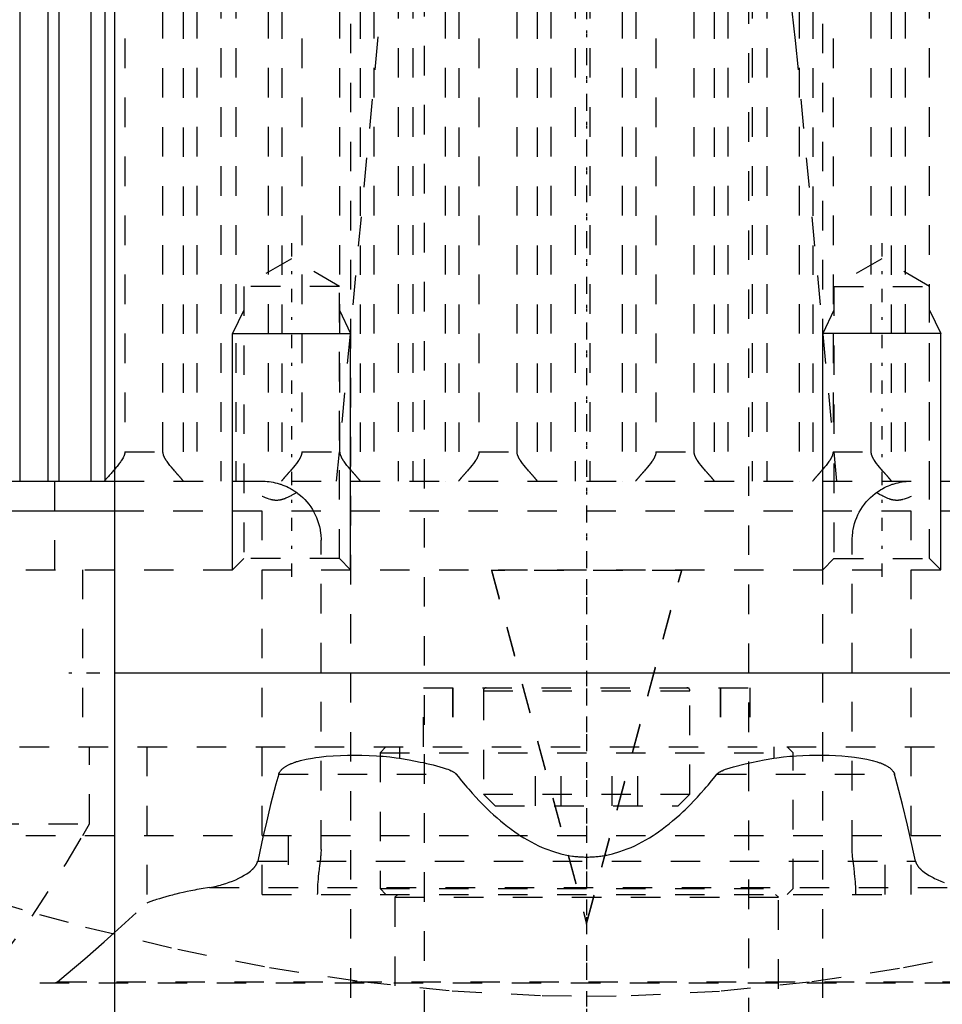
# Model space of a CAD drawing. Extents: x -70 to 70, y -1 to 583.
# Tile 6 of 15: x -19 to 12, y 185 to 218. Entities that reach past the tile are written whole.
import ezdxf

# ---------------------------------------------------------------- set-up
doc = ezdxf.new("R2010")
doc.units = 0
doc.linetypes.add('CENTER', pattern=[1.5, 0.45, -0.5, 0.05, -0.5])
doc.linetypes.add('DASHED', pattern=[2, 1, -1])
for name, color, linetype in [('AM_0', 7, 'CONTINUOUS'), ('AM_10', 7, 'CONTINUOUS'), ('AM_3', 7, 'DASHED'), ('AM_7', 7, 'CENTER')]:
    doc.layers.add(name, color=color, linetype=linetype)

msp = doc.modelspace()

# ---------------------------------------------------------------- linework, layer by layer
at = {"layer": 'AM_0', "color": 7, "linetype": 'CONTINUOUS'}
for p, q in [((-16, 394.2), (-16, 134)), ((-18.26, 249.174), (-18.26, 202.5)), ((-17.891, 249.174), (-17.891, 202.5)), ((-19.206, 248.503), (-19.206, 202.5)), ((-16.797, 248.503), (-16.797, 202.5)), ((-16.333, 248.49), (-16.333, 202.51)), ((-57.145, 202.5), (-16, 202.5)), ((-43, 201.5), (-16.007, 201.5)), ((16, 196), (-16, 196))]:
    msp.add_line(p, q, dxfattribs=at)
for points in [[(-16, 202.898, 0), (-16.014, 202.882, 0), (-16.04, 202.852, 0), (-16.065, 202.822, 0), (-16.078, 202.808, 0), (-16.09, 202.794, 0), (-16.114, 202.766, 0), (-16.138, 202.739, 0), (-16.161, 202.713, 0), (-16.183, 202.688, 0), (-16.204, 202.664, 0), (-16.214, 202.653, 0), (-16.224, 202.641, 0), (-16.243, 202.619, 0), (-16.261, 202.599, 0), (-16.277, 202.58, 0), (-16.292, 202.562, 0), (-16.305, 202.547, 0), (-16.31, 202.54, 0), (-16.315, 202.533, 0), (-16.324, 202.522, 0), (-16.331, 202.513, 0), (-16.333, 202.51, 0)], [(-16.333, 202.51, 0), (-16.335, 202.507, 0), (-16.339, 202.502, 0), (-16.343, 202.5, 0), (-16.345, 202.5, 0)]]:
    msp.add_polyline3d(points, dxfattribs=at)
at = {"layer": 'AM_10', "color": 7, "linetype": 'CONTINUOUS'}
for p, q in [((-11.621, 208.3), (-12, 207.5)), ((-8.379, 208.3), (-8, 207.5)), ((8.379, 208.3), (8, 207.5)), ((11.621, 208.3), (12, 207.5)), ((-12, 199.5), (-12, 207.5)), ((-12, 207.5), (-8, 207.5)), ((-8, 199.5), (-8, 207.5)), ((12, 207.5), (8, 207.5)), ((8, 199.5), (8, 207.5)), ((12, 199.5), (12, 207.5))]:
    msp.add_line(p, q, dxfattribs=at)
at = {"layer": 'AM_3', "color": 6, "linetype": 'DASHED'}
for p, q in [((-5.5, 559.25), (-5.5, 90)), ((5.5, 90), (5.5, 559.25)), ((-8, 546), (-8, 133)), ((8, 133), (8, 546)), ((-12.392, 249.174), (-12.392, 202.5)), ((-11.891, 249.174), (-11.891, 202.5)), ((-6.392, 249.174), (-6.392, 202.5)), ((-5.891, 249.174), (-5.891, 202.5)), ((-0.392, 249.174), (-0.392, 202.5)), ((0.109, 249.174), (0.109, 202.5)), ((5.608, 249.174), (5.608, 202.5)), ((6.109, 249.174), (6.109, 202.5)), ((11.608, 249.174), (11.608, 202.5)), ((-13.674, 248.49), (-13.674, 202.51)), ((-13.21, 248.503), (-13.21, 202.5)), ((-10.797, 248.503), (-10.797, 202.5)), ((-10.333, 248.49), (-10.333, 202.51)), ((-7.674, 248.49), (-7.674, 202.51)), ((-7.21, 248.503), (-7.21, 202.5)), ((-4.797, 248.503), (-4.797, 202.5)), ((-4.333, 248.49), (-4.333, 202.51)), ((-1.674, 248.49), (-1.674, 202.51)), ((-1.21, 248.503), (-1.21, 202.5)), ((1.203, 248.503), (1.203, 202.5)), ((1.667, 248.49), (1.667, 202.51)), ((4.326, 248.49), (4.326, 202.51)), ((4.79, 248.503), (4.79, 202.5)), ((7.203, 248.503), (7.203, 202.5)), ((7.667, 248.49), (7.667, 202.51)), ((10.326, 248.49), (10.326, 202.51)), ((10.79, 248.503), (10.79, 202.5)), ((-15.649, 247.5), (-15.649, 203.5)), ((-14.358, 203.5), (-14.358, 247.5)), ((-9.649, 247.5), (-9.649, 203.5)), ((-8.358, 203.5), (-8.358, 247.5)), ((-3.649, 247.5), (-3.649, 203.5)), ((-2.358, 203.5), (-2.358, 247.5)), ((2.351, 247.5), (2.351, 203.5)), ((3.642, 203.5), (3.642, 247.5)), ((8.351, 247.5), (8.351, 203.5)), ((9.642, 203.5), (9.642, 247.5)), ((-10, 210.036), (-11.621, 209.1)), ((-8.379, 209.1), (-10, 210.036)), ((10, 210.036), (8.379, 209.1)), ((11.621, 209.1), (10, 210.036)), ((-11.621, 209.1), (-11.621, 199.879)), ((-8.379, 209.1), (-11.621, 209.1)), ((-8.379, 199.879), (-8.379, 209.1)), ((8.379, 209.1), (8.379, 199.879)), ((8.379, 209.1), (11.621, 209.1)), ((11.621, 199.879), (11.621, 209.1)), ((-15.649, 203.5), (-14.358, 203.5)), ((-9.649, 203.5), (-8.358, 203.5)), ((-3.649, 203.5), (-2.358, 203.5)), ((2.351, 203.5), (3.642, 203.5)), ((8.351, 203.5), (9.642, 203.5)), ((-18.02, 199.5), (-18.02, 202.5)), ((-16, 202.5), (16, 202.5)), ((-11, 188.5), (-11, 201.987)), ((11, 188.5), (11, 201.987)), ((-16.007, 201.5), (16.007, 201.5)), ((-9, 190.02), (-9, 200.5)), ((9, 190.02), (9, 200.5)), ((-11.621, 199.879), (-12, 199.5)), ((-8.379, 199.879), (-11.621, 199.879)), ((-8, 199.5), (-8.379, 199.879)), ((8.379, 199.879), (8, 199.5)), ((8.379, 199.879), (11.621, 199.879)), ((12, 199.5), (11.621, 199.879)), ((-43, 199.5), (43, 199.5)), ((-17.084, 199.5), (-17.084, 193.5)), ((-3.225, 199.5), (-3.225, 199.474)), ((-3.225, 199.5), (0, 187.516)), ((3.225, 199.474), (-3.225, 199.474)), ((-3.225, 199.474), (0, 187.49)), ((0, 187.516), (3.225, 199.5)), ((0, 187.49), (3.225, 199.474)), ((3.225, 199.5), (3.225, 199.474)), ((-5.53, 193.5), (-5.53, 195.5)), ((-5.53, 195.5), (5.53, 195.5)), ((-4.54, 195.5), (-4.54, 193.5)), ((-4.53, 195.5), (-4.53, 193.5)), ((-3.5, 195.4), (-3.5, 191.9)), ((-3.5, 195.4), (3.5, 195.4)), ((3.5, 191.9), (3.5, 195.4)), ((4.53, 195.5), (4.53, 193.5)), ((4.54, 195.5), (4.54, 193.5)), ((5.53, 195.5), (5.53, 193.5)), ((-39.215, 193.5), (39.215, 193.5)), ((-16.842, 190.893), (-16.842, 193.5)), ((-14.906, 193.5), (-14.906, 188.204)), ((-6.8, 193.5), (-7, 193.3)), ((-7, 193.3), (-7, 188.7)), ((-7, 193.3), (7, 193.3)), ((-6.344, 193.5), (-6.344, 193.112)), ((-1.732, 191.5), (-1.732, 193.5)), ((-0.866, 191.5), (-0.866, 193.5)), ((0.866, 191.5), (0.866, 193.5)), ((1.732, 191.5), (1.732, 193.5)), ((6.344, 193.5), (6.344, 193.112)), ((7, 193.3), (6.8, 193.5)), ((7, 188.7), (7, 193.3)), ((-10.436, 192.57), (-4.416, 192.57)), ((4.416, 192.57), (10.436, 192.57)), ((-3.5, 191.9), (-3.1, 191.5)), ((-3.5, 191.9), (3.5, 191.9)), ((3.1, 191.5), (3.5, 191.9)), ((-3.1, 191.5), (3.1, 191.5)), ((-40.238, 190.893), (-16.842, 190.893)), ((-17.071, 190.494), (-16.842, 190.893)), ((-41, 190.5), (41, 190.5)), ((-10.115, 190.5), (-10.115, 188.5)), ((10.115, 188.5), (10.115, 190.5)), ((-10.958, 190.499), (-11.147, 189.63)), ((11.147, 189.63), (10.958, 190.499)), ((-11.147, 189.63), (11.147, 189.63)), ((-12.777, 188.733), (12.777, 188.733)), ((-11, 188.5), (11, 188.5)), ((-7, 188.7), (-6.8, 188.5)), ((-7, 188.7), (7, 188.7)), ((-6.4, 188.5), (-6.5, 188.4)), ((6.5, 188.4), (6.4, 188.5)), ((6.8, 188.5), (7, 188.7)), ((-16.007, 187.194), (-14.906, 188.204)), ((-6.5, 188.4), (-6.5, 181.3)), ((-6.5, 188.4), (6.5, 188.4)), ((6.5, 181.3), (6.5, 188.4)), ((0, 187.516), (0, 187.49)), ((-20.535, 185.5), (20.535, 185.5)), ((-18.022, 185.5), (-17.937, 185.536)), ((-17.937, 185.536), (17.937, 185.536))]:
    msp.add_line(p, q, dxfattribs=at)
for points in [[(-5.442, 231.459, 0), (-7.084, 217.437, 0), (-8.483, 202.5, 0)], [(8.483, 202.5, 0), (7.084, 217.437, 0), (5.442, 231.459, 0)], [(-15.649, 203.5, 0), (-15.649, 203.496, 0), (-15.649, 203.489, 0), (-15.65, 203.482, 0), (-15.65, 203.478, 0), (-15.65, 203.475, 0), (-15.651, 203.468, 0), (-15.652, 203.461, 0), (-15.652, 203.454, 0), (-15.653, 203.447, 0), (-15.655, 203.441, 0), (-15.655, 203.437, 0), (-15.656, 203.434, 0), (-15.657, 203.427, 0), (-15.659, 203.421, 0), (-15.66, 203.414, 0), (-15.662, 203.408, 0), (-15.664, 203.402, 0), (-15.665, 203.399, 0), (-15.665, 203.395, 0), (-15.667, 203.389, 0), (-15.669, 203.383, 0), (-15.67, 203.38, 0), (-15.672, 203.377, 0), (-15.674, 203.371, 0), (-15.676, 203.365, 0), (-15.677, 203.362, 0), (-15.678, 203.359, 0), (-15.681, 203.353, 0), (-15.683, 203.347, 0), (-15.692, 203.326, 0), (-15.71, 203.291, 0), (-15.728, 203.258, 0), (-15.749, 203.224, 0), (-15.77, 203.192, 0), (-15.781, 203.176, 0), (-15.793, 203.159, 0), (-15.816, 203.127, 0), (-15.839, 203.096, 0), (-15.864, 203.064, 0), (-15.888, 203.033, 0), (-15.913, 203.002, 0), (-15.926, 202.987, 0), (-15.938, 202.972, 0), (-15.963, 202.942, 0), (-15.988, 202.912, 0), (-16, 202.898, 0)], [(-13.674, 202.51, 0), (-13.675, 202.511, 0), (-13.676, 202.513, 0), (-13.678, 202.516, 0), (-13.679, 202.517, 0), (-13.68, 202.519, 0), (-13.682, 202.522, 0), (-13.685, 202.525, 0), (-13.688, 202.529, 0), (-13.691, 202.533, 0), (-13.694, 202.537, 0), (-13.696, 202.539, 0), (-13.698, 202.541, 0), (-13.701, 202.545, 0), (-13.705, 202.55, 0), (-13.709, 202.555, 0), (-13.713, 202.56, 0), (-13.718, 202.565, 0), (-13.72, 202.568, 0), (-13.723, 202.571, 0), (-13.727, 202.577, 0), (-13.732, 202.583, 0), (-13.735, 202.586, 0), (-13.738, 202.589, 0), (-13.743, 202.595, 0), (-13.749, 202.601, 0), (-13.751, 202.604, 0), (-13.754, 202.608, 0), (-13.76, 202.614, 0), (-13.766, 202.621, 0), (-13.772, 202.628, 0), (-13.778, 202.635, 0), (-13.784, 202.643, 0), (-13.788, 202.646, 0), (-13.791, 202.65, 0), (-13.797, 202.657, 0), (-13.804, 202.665, 0), (-13.811, 202.672, 0), (-13.817, 202.68, 0), (-13.824, 202.688, 0), (-13.828, 202.692, 0), (-13.831, 202.696, 0), (-13.838, 202.704, 0), (-13.845, 202.712, 0), (-13.853, 202.72, 0), (-13.86, 202.729, 0), (-13.867, 202.737, 0), (-13.871, 202.741, 0), (-13.875, 202.746, 0), (-13.883, 202.754, 0), (-13.89, 202.763, 0), (-13.898, 202.772, 0), (-13.906, 202.781, 0), (-13.914, 202.79, 0), (-13.918, 202.795, 0), (-13.922, 202.799, 0), (-13.93, 202.809, 0), (-13.938, 202.818, 0), (-13.967, 202.851, 0), (-13.992, 202.881, 0), (-14.017, 202.91, 0), (-14.069, 202.972, 0), (-14.121, 203.035, 0), (-14.171, 203.1, 0), (-14.219, 203.166, 0), (-14.246, 203.205, 0), (-14.253, 203.216, 0), (-14.26, 203.228, 0), (-14.264, 203.233, 0), (-14.267, 203.239, 0), (-14.274, 203.25, 0), (-14.281, 203.262, 0), (-14.284, 203.268, 0), (-14.288, 203.274, 0), (-14.294, 203.285, 0), (-14.3, 203.297, 0), (-14.303, 203.303, 0), (-14.306, 203.309, 0), (-14.312, 203.321, 0), (-14.318, 203.333, 0), (-14.323, 203.345, 0), (-14.328, 203.357, 0), (-14.333, 203.37, 0), (-14.335, 203.376, 0), (-14.337, 203.383, 0), (-14.342, 203.395, 0), (-14.345, 203.408, 0), (-14.349, 203.422, 0), (-14.351, 203.435, 0), (-14.354, 203.449, 0), (-14.355, 203.456, 0), (-14.356, 203.463, 0), (-14.357, 203.478, 0), (-14.358, 203.492, 0), (-14.358, 203.5, 0)], [(-9.649, 203.5, 0), (-9.649, 203.492, 0), (-9.65, 203.478, 0), (-9.651, 203.463, 0), (-9.652, 203.456, 0), (-9.653, 203.449, 0), (-9.656, 203.435, 0), (-9.658, 203.422, 0), (-9.662, 203.408, 0), (-9.665, 203.395, 0), (-9.67, 203.383, 0), (-9.672, 203.376, 0), (-9.674, 203.37, 0), (-9.679, 203.357, 0), (-9.684, 203.345, 0), (-9.689, 203.333, 0), (-9.695, 203.321, 0), (-9.701, 203.309, 0), (-9.704, 203.303, 0), (-9.707, 203.297, 0), (-9.713, 203.285, 0), (-9.719, 203.274, 0), (-9.723, 203.268, 0), (-9.726, 203.262, 0), (-9.733, 203.25, 0), (-9.74, 203.239, 0), (-9.743, 203.233, 0), (-9.747, 203.228, 0), (-9.754, 203.216, 0), (-9.761, 203.205, 0), (-9.788, 203.166, 0), (-9.836, 203.1, 0), (-9.886, 203.035, 0), (-9.938, 202.972, 0), (-9.99, 202.91, 0), (-10.015, 202.881, 0), (-10.04, 202.851, 0), (-10.069, 202.818, 0), (-10.077, 202.809, 0), (-10.085, 202.799, 0), (-10.089, 202.795, 0), (-10.093, 202.79, 0), (-10.101, 202.781, 0), (-10.109, 202.772, 0), (-10.117, 202.763, 0), (-10.124, 202.754, 0), (-10.132, 202.746, 0), (-10.136, 202.741, 0), (-10.14, 202.737, 0), (-10.147, 202.729, 0), (-10.154, 202.72, 0), (-10.162, 202.712, 0), (-10.169, 202.704, 0), (-10.176, 202.696, 0), (-10.179, 202.692, 0), (-10.183, 202.688, 0), (-10.19, 202.68, 0), (-10.196, 202.672, 0), (-10.203, 202.665, 0), (-10.21, 202.657, 0), (-10.216, 202.65, 0), (-10.219, 202.646, 0), (-10.223, 202.643, 0), (-10.229, 202.635, 0), (-10.235, 202.628, 0), (-10.241, 202.621, 0), (-10.247, 202.614, 0), (-10.253, 202.608, 0), (-10.256, 202.604, 0), (-10.258, 202.601, 0), (-10.264, 202.595, 0), (-10.269, 202.589, 0), (-10.272, 202.586, 0), (-10.275, 202.583, 0), (-10.28, 202.577, 0), (-10.284, 202.571, 0), (-10.287, 202.568, 0), (-10.289, 202.565, 0), (-10.294, 202.56, 0), (-10.298, 202.555, 0), (-10.302, 202.55, 0), (-10.306, 202.545, 0), (-10.309, 202.541, 0), (-10.311, 202.539, 0), (-10.313, 202.537, 0), (-10.316, 202.533, 0), (-10.319, 202.529, 0), (-10.322, 202.525, 0), (-10.325, 202.522, 0), (-10.327, 202.519, 0), (-10.328, 202.517, 0), (-10.329, 202.516, 0), (-10.331, 202.513, 0), (-10.332, 202.511, 0), (-10.333, 202.51, 0)], [(-7.674, 202.51, 0), (-7.675, 202.511, 0), (-7.676, 202.513, 0), (-7.678, 202.516, 0), (-7.679, 202.517, 0), (-7.68, 202.519, 0), (-7.682, 202.522, 0), (-7.685, 202.525, 0), (-7.688, 202.529, 0), (-7.691, 202.533, 0), (-7.694, 202.537, 0), (-7.696, 202.539, 0), (-7.698, 202.541, 0), (-7.701, 202.545, 0), (-7.705, 202.55, 0), (-7.709, 202.555, 0), (-7.713, 202.56, 0), (-7.718, 202.565, 0), (-7.72, 202.568, 0), (-7.723, 202.571, 0), (-7.727, 202.577, 0), (-7.732, 202.583, 0), (-7.735, 202.586, 0), (-7.738, 202.589, 0), (-7.743, 202.595, 0), (-7.749, 202.601, 0), (-7.751, 202.604, 0), (-7.754, 202.608, 0), (-7.76, 202.614, 0), (-7.766, 202.621, 0), (-7.772, 202.628, 0), (-7.778, 202.635, 0), (-7.784, 202.643, 0), (-7.788, 202.646, 0), (-7.791, 202.65, 0), (-7.797, 202.657, 0), (-7.804, 202.665, 0), (-7.811, 202.672, 0), (-7.817, 202.68, 0), (-7.824, 202.688, 0), (-7.828, 202.692, 0), (-7.831, 202.696, 0), (-7.838, 202.704, 0), (-7.845, 202.712, 0), (-7.853, 202.72, 0), (-7.86, 202.729, 0), (-7.867, 202.737, 0), (-7.871, 202.741, 0), (-7.875, 202.746, 0), (-7.883, 202.754, 0), (-7.89, 202.763, 0), (-7.898, 202.772, 0), (-7.906, 202.781, 0), (-7.914, 202.79, 0), (-7.918, 202.795, 0), (-7.922, 202.799, 0), (-7.93, 202.809, 0), (-7.938, 202.818, 0), (-7.967, 202.851, 0), (-7.992, 202.881, 0), (-8.017, 202.91, 0), (-8.069, 202.972, 0), (-8.121, 203.035, 0), (-8.171, 203.1, 0), (-8.219, 203.166, 0), (-8.246, 203.205, 0), (-8.253, 203.216, 0), (-8.26, 203.228, 0), (-8.264, 203.233, 0), (-8.267, 203.239, 0), (-8.274, 203.25, 0), (-8.281, 203.262, 0), (-8.284, 203.268, 0), (-8.288, 203.274, 0), (-8.294, 203.285, 0), (-8.3, 203.297, 0), (-8.303, 203.303, 0), (-8.306, 203.309, 0), (-8.312, 203.321, 0), (-8.318, 203.333, 0), (-8.323, 203.345, 0), (-8.328, 203.357, 0), (-8.333, 203.37, 0), (-8.335, 203.376, 0), (-8.337, 203.383, 0), (-8.342, 203.395, 0), (-8.345, 203.408, 0), (-8.349, 203.422, 0), (-8.351, 203.435, 0), (-8.354, 203.449, 0), (-8.355, 203.456, 0), (-8.356, 203.463, 0), (-8.357, 203.478, 0), (-8.358, 203.492, 0), (-8.358, 203.5, 0)], [(-3.649, 203.5, 0), (-3.649, 203.492, 0), (-3.65, 203.478, 0), (-3.651, 203.463, 0), (-3.652, 203.456, 0), (-3.653, 203.449, 0), (-3.656, 203.435, 0), (-3.658, 203.422, 0), (-3.662, 203.408, 0), (-3.665, 203.395, 0), (-3.67, 203.383, 0), (-3.672, 203.376, 0), (-3.674, 203.37, 0), (-3.679, 203.357, 0), (-3.684, 203.345, 0), (-3.689, 203.333, 0), (-3.695, 203.321, 0), (-3.701, 203.309, 0), (-3.704, 203.303, 0), (-3.707, 203.297, 0), (-3.713, 203.285, 0), (-3.719, 203.274, 0), (-3.723, 203.268, 0), (-3.726, 203.262, 0), (-3.733, 203.25, 0), (-3.74, 203.239, 0), (-3.743, 203.233, 0), (-3.747, 203.228, 0), (-3.754, 203.216, 0), (-3.761, 203.205, 0), (-3.788, 203.166, 0), (-3.836, 203.1, 0), (-3.886, 203.035, 0), (-3.938, 202.972, 0), (-3.99, 202.91, 0), (-4.015, 202.881, 0), (-4.04, 202.851, 0), (-4.069, 202.818, 0), (-4.077, 202.809, 0), (-4.085, 202.799, 0), (-4.089, 202.795, 0), (-4.093, 202.79, 0), (-4.101, 202.781, 0), (-4.109, 202.772, 0), (-4.117, 202.763, 0), (-4.124, 202.754, 0), (-4.132, 202.746, 0), (-4.136, 202.741, 0), (-4.14, 202.737, 0), (-4.147, 202.729, 0), (-4.154, 202.72, 0), (-4.162, 202.712, 0), (-4.169, 202.704, 0), (-4.176, 202.696, 0), (-4.179, 202.692, 0), (-4.183, 202.688, 0), (-4.19, 202.68, 0), (-4.196, 202.672, 0), (-4.203, 202.665, 0), (-4.21, 202.657, 0), (-4.216, 202.65, 0), (-4.219, 202.646, 0), (-4.223, 202.643, 0), (-4.229, 202.635, 0), (-4.235, 202.628, 0), (-4.241, 202.621, 0), (-4.247, 202.614, 0), (-4.253, 202.608, 0), (-4.256, 202.604, 0), (-4.258, 202.601, 0), (-4.264, 202.595, 0), (-4.269, 202.589, 0), (-4.272, 202.586, 0), (-4.275, 202.583, 0), (-4.28, 202.577, 0), (-4.284, 202.571, 0), (-4.287, 202.568, 0), (-4.289, 202.565, 0), (-4.294, 202.56, 0), (-4.298, 202.555, 0), (-4.302, 202.55, 0), (-4.306, 202.545, 0), (-4.309, 202.541, 0), (-4.311, 202.539, 0), (-4.313, 202.537, 0), (-4.316, 202.533, 0), (-4.319, 202.529, 0), (-4.322, 202.525, 0), (-4.325, 202.522, 0), (-4.327, 202.519, 0), (-4.328, 202.517, 0), (-4.329, 202.516, 0), (-4.331, 202.513, 0), (-4.332, 202.511, 0), (-4.333, 202.51, 0)], [(-1.674, 202.51, 0), (-1.675, 202.511, 0), (-1.676, 202.513, 0), (-1.678, 202.516, 0), (-1.679, 202.517, 0), (-1.68, 202.519, 0), (-1.682, 202.522, 0), (-1.685, 202.525, 0), (-1.688, 202.529, 0), (-1.691, 202.533, 0), (-1.694, 202.537, 0), (-1.696, 202.539, 0), (-1.698, 202.541, 0), (-1.701, 202.545, 0), (-1.705, 202.55, 0), (-1.709, 202.555, 0), (-1.713, 202.56, 0), (-1.718, 202.565, 0), (-1.72, 202.568, 0), (-1.723, 202.571, 0), (-1.727, 202.577, 0), (-1.732, 202.583, 0), (-1.735, 202.586, 0), (-1.738, 202.589, 0), (-1.743, 202.595, 0), (-1.749, 202.601, 0), (-1.751, 202.604, 0), (-1.754, 202.608, 0), (-1.76, 202.614, 0), (-1.766, 202.621, 0), (-1.772, 202.628, 0), (-1.778, 202.635, 0), (-1.784, 202.643, 0), (-1.788, 202.646, 0), (-1.791, 202.65, 0), (-1.797, 202.657, 0), (-1.804, 202.665, 0), (-1.811, 202.672, 0), (-1.817, 202.68, 0), (-1.824, 202.688, 0), (-1.828, 202.692, 0), (-1.831, 202.696, 0), (-1.838, 202.704, 0), (-1.845, 202.712, 0), (-1.853, 202.72, 0), (-1.86, 202.729, 0), (-1.867, 202.737, 0), (-1.871, 202.741, 0), (-1.875, 202.746, 0), (-1.883, 202.754, 0), (-1.89, 202.763, 0), (-1.898, 202.772, 0), (-1.906, 202.781, 0), (-1.914, 202.79, 0), (-1.918, 202.795, 0), (-1.922, 202.799, 0), (-1.93, 202.809, 0), (-1.938, 202.818, 0), (-1.967, 202.851, 0), (-1.992, 202.881, 0), (-2.017, 202.91, 0), (-2.069, 202.972, 0), (-2.121, 203.035, 0), (-2.171, 203.1, 0), (-2.219, 203.166, 0), (-2.246, 203.205, 0), (-2.253, 203.216, 0), (-2.26, 203.228, 0), (-2.264, 203.233, 0), (-2.267, 203.239, 0), (-2.274, 203.25, 0), (-2.281, 203.262, 0), (-2.284, 203.268, 0), (-2.288, 203.274, 0), (-2.294, 203.285, 0), (-2.3, 203.297, 0), (-2.303, 203.303, 0), (-2.306, 203.309, 0), (-2.312, 203.321, 0), (-2.318, 203.333, 0), (-2.323, 203.345, 0), (-2.328, 203.357, 0), (-2.333, 203.37, 0), (-2.335, 203.376, 0), (-2.337, 203.383, 0), (-2.342, 203.395, 0), (-2.345, 203.408, 0), (-2.349, 203.422, 0), (-2.351, 203.435, 0), (-2.354, 203.449, 0), (-2.355, 203.456, 0), (-2.356, 203.463, 0), (-2.357, 203.478, 0), (-2.358, 203.492, 0), (-2.358, 203.5, 0)], [(2.351, 203.5, 0), (2.351, 203.492, 0), (2.35, 203.478, 0), (2.349, 203.463, 0), (2.348, 203.456, 0), (2.347, 203.449, 0), (2.344, 203.435, 0), (2.342, 203.422, 0), (2.338, 203.408, 0), (2.335, 203.395, 0), (2.33, 203.383, 0), (2.328, 203.376, 0), (2.326, 203.37, 0), (2.321, 203.357, 0), (2.316, 203.345, 0), (2.311, 203.333, 0), (2.305, 203.321, 0), (2.299, 203.309, 0), (2.296, 203.303, 0), (2.293, 203.297, 0), (2.287, 203.285, 0), (2.281, 203.274, 0), (2.277, 203.268, 0), (2.274, 203.262, 0), (2.267, 203.25, 0), (2.26, 203.239, 0), (2.257, 203.233, 0), (2.253, 203.228, 0), (2.246, 203.216, 0), (2.239, 203.205, 0), (2.212, 203.166, 0), (2.164, 203.1, 0), (2.114, 203.035, 0), (2.062, 202.972, 0), (2.01, 202.91, 0), (1.985, 202.881, 0), (1.96, 202.851, 0), (1.931, 202.818, 0), (1.923, 202.809, 0), (1.915, 202.799, 0), (1.911, 202.795, 0), (1.907, 202.79, 0), (1.899, 202.781, 0), (1.891, 202.772, 0), (1.883, 202.763, 0), (1.876, 202.754, 0), (1.868, 202.746, 0), (1.864, 202.741, 0), (1.86, 202.737, 0), (1.853, 202.729, 0), (1.846, 202.72, 0), (1.838, 202.712, 0), (1.831, 202.704, 0), (1.824, 202.696, 0), (1.821, 202.692, 0), (1.817, 202.688, 0), (1.81, 202.68, 0), (1.804, 202.672, 0), (1.797, 202.665, 0), (1.79, 202.657, 0), (1.784, 202.65, 0), (1.781, 202.646, 0), (1.777, 202.643, 0), (1.771, 202.635, 0), (1.765, 202.628, 0), (1.759, 202.621, 0), (1.753, 202.614, 0), (1.747, 202.608, 0), (1.744, 202.604, 0), (1.742, 202.601, 0), (1.736, 202.595, 0), (1.731, 202.589, 0), (1.728, 202.586, 0), (1.725, 202.583, 0), (1.72, 202.577, 0), (1.716, 202.571, 0), (1.713, 202.568, 0), (1.711, 202.565, 0), (1.706, 202.56, 0), (1.702, 202.555, 0), (1.698, 202.55, 0), (1.694, 202.545, 0), (1.691, 202.541, 0), (1.689, 202.539, 0), (1.687, 202.537, 0), (1.684, 202.533, 0), (1.681, 202.529, 0), (1.678, 202.525, 0), (1.675, 202.522, 0), (1.673, 202.519, 0), (1.672, 202.517, 0), (1.671, 202.516, 0), (1.669, 202.513, 0), (1.668, 202.511, 0), (1.667, 202.51, 0)], [(4.326, 202.51, 0), (4.325, 202.511, 0), (4.324, 202.513, 0), (4.322, 202.516, 0), (4.321, 202.517, 0), (4.32, 202.519, 0), (4.318, 202.522, 0), (4.315, 202.525, 0), (4.312, 202.529, 0), (4.309, 202.533, 0), (4.306, 202.537, 0), (4.304, 202.539, 0), (4.302, 202.541, 0), (4.299, 202.545, 0), (4.295, 202.55, 0), (4.291, 202.555, 0), (4.287, 202.56, 0), (4.282, 202.565, 0), (4.28, 202.568, 0), (4.277, 202.571, 0), (4.273, 202.577, 0), (4.268, 202.583, 0), (4.265, 202.586, 0), (4.262, 202.589, 0), (4.257, 202.595, 0), (4.251, 202.601, 0), (4.249, 202.604, 0), (4.246, 202.608, 0), (4.24, 202.614, 0), (4.234, 202.621, 0), (4.228, 202.628, 0), (4.222, 202.635, 0), (4.216, 202.643, 0), (4.212, 202.646, 0), (4.209, 202.65, 0), (4.203, 202.657, 0), (4.196, 202.665, 0), (4.189, 202.672, 0), (4.183, 202.68, 0), (4.176, 202.688, 0), (4.172, 202.692, 0), (4.169, 202.696, 0), (4.162, 202.704, 0), (4.155, 202.712, 0), (4.147, 202.72, 0), (4.14, 202.729, 0), (4.133, 202.737, 0), (4.129, 202.741, 0), (4.125, 202.746, 0), (4.117, 202.754, 0), (4.11, 202.763, 0), (4.102, 202.772, 0), (4.094, 202.781, 0), (4.086, 202.79, 0), (4.082, 202.795, 0), (4.078, 202.799, 0), (4.07, 202.809, 0), (4.062, 202.818, 0), (4.033, 202.851, 0), (4.008, 202.881, 0), (3.983, 202.91, 0), (3.931, 202.972, 0), (3.879, 203.035, 0), (3.829, 203.1, 0), (3.781, 203.166, 0), (3.754, 203.205, 0), (3.747, 203.216, 0), (3.74, 203.228, 0), (3.736, 203.233, 0), (3.733, 203.239, 0), (3.726, 203.25, 0), (3.719, 203.262, 0), (3.716, 203.268, 0), (3.712, 203.274, 0), (3.706, 203.285, 0), (3.7, 203.297, 0), (3.697, 203.303, 0), (3.694, 203.309, 0), (3.688, 203.321, 0), (3.682, 203.333, 0), (3.677, 203.345, 0), (3.672, 203.357, 0), (3.667, 203.37, 0), (3.665, 203.376, 0), (3.663, 203.383, 0), (3.658, 203.395, 0), (3.655, 203.408, 0), (3.651, 203.422, 0), (3.649, 203.435, 0), (3.646, 203.449, 0), (3.645, 203.456, 0), (3.644, 203.463, 0), (3.643, 203.478, 0), (3.642, 203.492, 0), (3.642, 203.5, 0)], [(8.351, 203.5, 0), (8.351, 203.492, 0), (8.35, 203.478, 0), (8.349, 203.463, 0), (8.348, 203.456, 0), (8.347, 203.449, 0), (8.344, 203.435, 0), (8.342, 203.422, 0), (8.338, 203.408, 0), (8.335, 203.395, 0), (8.33, 203.383, 0), (8.328, 203.376, 0), (8.326, 203.37, 0), (8.321, 203.357, 0), (8.316, 203.345, 0), (8.311, 203.333, 0), (8.305, 203.321, 0), (8.299, 203.309, 0), (8.296, 203.303, 0), (8.293, 203.297, 0), (8.287, 203.285, 0), (8.281, 203.274, 0), (8.277, 203.268, 0), (8.274, 203.262, 0), (8.267, 203.25, 0), (8.26, 203.239, 0), (8.257, 203.233, 0), (8.253, 203.228, 0), (8.246, 203.216, 0), (8.239, 203.205, 0), (8.212, 203.166, 0), (8.164, 203.1, 0), (8.114, 203.035, 0), (8.062, 202.972, 0), (8.01, 202.91, 0), (7.985, 202.881, 0), (7.96, 202.851, 0), (7.931, 202.818, 0), (7.923, 202.809, 0), (7.915, 202.799, 0), (7.911, 202.795, 0), (7.907, 202.79, 0), (7.899, 202.781, 0), (7.891, 202.772, 0), (7.883, 202.763, 0), (7.876, 202.754, 0), (7.868, 202.746, 0), (7.864, 202.741, 0), (7.86, 202.737, 0), (7.853, 202.729, 0), (7.846, 202.72, 0), (7.838, 202.712, 0), (7.831, 202.704, 0), (7.824, 202.696, 0), (7.821, 202.692, 0), (7.817, 202.688, 0), (7.81, 202.68, 0), (7.804, 202.672, 0), (7.797, 202.665, 0), (7.79, 202.657, 0), (7.784, 202.65, 0), (7.781, 202.646, 0), (7.777, 202.643, 0), (7.771, 202.635, 0), (7.765, 202.628, 0), (7.759, 202.621, 0), (7.753, 202.614, 0), (7.747, 202.608, 0), (7.744, 202.604, 0), (7.742, 202.601, 0), (7.736, 202.595, 0), (7.731, 202.589, 0), (7.728, 202.586, 0), (7.725, 202.583, 0), (7.72, 202.577, 0), (7.716, 202.571, 0), (7.713, 202.568, 0), (7.711, 202.565, 0), (7.706, 202.56, 0), (7.702, 202.555, 0), (7.698, 202.55, 0), (7.694, 202.545, 0), (7.691, 202.541, 0), (7.689, 202.539, 0), (7.687, 202.537, 0), (7.684, 202.533, 0), (7.681, 202.529, 0), (7.678, 202.525, 0), (7.675, 202.522, 0), (7.673, 202.519, 0), (7.672, 202.517, 0), (7.671, 202.516, 0), (7.669, 202.513, 0), (7.668, 202.511, 0), (7.667, 202.51, 0)], [(10.326, 202.51, 0), (10.325, 202.511, 0), (10.324, 202.513, 0), (10.322, 202.516, 0), (10.321, 202.517, 0), (10.32, 202.519, 0), (10.318, 202.522, 0), (10.315, 202.525, 0), (10.312, 202.529, 0), (10.309, 202.533, 0), (10.306, 202.537, 0), (10.304, 202.539, 0), (10.302, 202.541, 0), (10.299, 202.545, 0), (10.295, 202.55, 0), (10.291, 202.555, 0), (10.287, 202.56, 0), (10.282, 202.565, 0), (10.28, 202.568, 0), (10.277, 202.571, 0), (10.273, 202.577, 0), (10.268, 202.583, 0), (10.265, 202.586, 0), (10.262, 202.589, 0), (10.257, 202.595, 0), (10.251, 202.601, 0), (10.249, 202.604, 0), (10.246, 202.608, 0), (10.24, 202.614, 0), (10.234, 202.621, 0), (10.228, 202.628, 0), (10.222, 202.635, 0), (10.216, 202.643, 0), (10.212, 202.646, 0), (10.209, 202.65, 0), (10.203, 202.657, 0), (10.196, 202.665, 0), (10.189, 202.672, 0), (10.183, 202.68, 0), (10.176, 202.688, 0), (10.172, 202.692, 0), (10.169, 202.696, 0), (10.162, 202.704, 0), (10.155, 202.712, 0), (10.147, 202.72, 0), (10.14, 202.729, 0), (10.133, 202.737, 0), (10.129, 202.741, 0), (10.125, 202.746, 0), (10.117, 202.754, 0), (10.11, 202.763, 0), (10.102, 202.772, 0), (10.094, 202.781, 0), (10.086, 202.79, 0), (10.082, 202.795, 0), (10.078, 202.799, 0), (10.07, 202.809, 0), (10.062, 202.818, 0), (10.033, 202.851, 0), (10.008, 202.881, 0), (9.983, 202.91, 0), (9.931, 202.972, 0), (9.879, 203.035, 0), (9.829, 203.1, 0), (9.781, 203.166, 0), (9.754, 203.205, 0), (9.747, 203.216, 0), (9.74, 203.228, 0), (9.736, 203.233, 0), (9.733, 203.239, 0), (9.726, 203.25, 0), (9.719, 203.262, 0), (9.716, 203.268, 0), (9.712, 203.274, 0), (9.706, 203.285, 0), (9.7, 203.297, 0), (9.697, 203.303, 0), (9.694, 203.309, 0), (9.688, 203.321, 0), (9.682, 203.333, 0), (9.677, 203.345, 0), (9.672, 203.357, 0), (9.667, 203.37, 0), (9.665, 203.376, 0), (9.663, 203.383, 0), (9.658, 203.395, 0), (9.655, 203.408, 0), (9.651, 203.422, 0), (9.649, 203.435, 0), (9.646, 203.449, 0), (9.645, 203.456, 0), (9.644, 203.463, 0), (9.643, 203.478, 0), (9.642, 203.492, 0), (9.642, 203.5, 0)], [(-13.662, 202.5, 0), (-13.664, 202.5, 0), (-13.668, 202.502, 0), (-13.672, 202.507, 0), (-13.674, 202.51, 0)], [(-11, 202.5, 0), (-10.966, 202.5, 0), (-10.897, 202.497, 0), (-10.829, 202.493, 0), (-10.795, 202.489, 0), (-10.761, 202.486, 0), (-10.693, 202.476, 0), (-10.625, 202.465, 0), (-10.558, 202.45, 0), (-10.491, 202.434, 0), (-10.424, 202.415, 0), (-10.391, 202.405, 0), (-10.358, 202.394, 0), (-10.292, 202.371, 0), (-10.227, 202.345, 0), (-10.163, 202.316, 0), (-10.099, 202.286, 0), (-10.036, 202.252, 0), (-10.005, 202.235, 0), (-9.974, 202.217, 0), (-9.913, 202.179, 0), (-9.854, 202.139, 0), (-9.824, 202.118, 0)], [(-10.333, 202.51, 0), (-10.335, 202.507, 0), (-10.339, 202.502, 0), (-10.343, 202.5, 0), (-10.345, 202.5, 0)], [(-7.662, 202.5, 0), (-7.664, 202.5, 0), (-7.668, 202.502, 0), (-7.672, 202.507, 0), (-7.674, 202.51, 0)], [(-4.333, 202.51, 0), (-4.335, 202.507, 0), (-4.339, 202.502, 0), (-4.343, 202.5, 0), (-4.345, 202.5, 0)], [(-1.662, 202.5, 0), (-1.664, 202.5, 0), (-1.668, 202.502, 0), (-1.672, 202.507, 0), (-1.674, 202.51, 0)], [(1.667, 202.51, 0), (1.665, 202.507, 0), (1.661, 202.502, 0), (1.657, 202.5, 0), (1.655, 202.5, 0)], [(4.338, 202.5, 0), (4.336, 202.5, 0), (4.332, 202.502, 0), (4.328, 202.507, 0), (4.326, 202.51, 0)], [(7.667, 202.51, 0), (7.665, 202.507, 0), (7.661, 202.502, 0), (7.657, 202.5, 0), (7.655, 202.5, 0)], [(9.824, 202.118, 0), (9.854, 202.139, 0), (9.913, 202.179, 0), (9.974, 202.217, 0), (10.005, 202.235, 0), (10.036, 202.252, 0), (10.099, 202.286, 0), (10.163, 202.316, 0), (10.227, 202.345, 0), (10.292, 202.371, 0), (10.358, 202.394, 0), (10.391, 202.405, 0), (10.424, 202.415, 0), (10.491, 202.434, 0), (10.558, 202.45, 0), (10.625, 202.465, 0), (10.693, 202.476, 0), (10.761, 202.486, 0), (10.795, 202.489, 0), (10.829, 202.493, 0), (10.897, 202.497, 0), (10.966, 202.5, 0), (11, 202.5, 0)], [(10.338, 202.5, 0), (10.336, 202.5, 0), (10.332, 202.502, 0), (10.328, 202.507, 0), (10.326, 202.51, 0)], [(-9.824, 202.118, 0), (-9.857, 202.098, 0), (-9.921, 202.06, 0), (-9.986, 202.023, 0), (-10.018, 202.005, 0), (-10.051, 201.988, 0), (-10.118, 201.954, 0), (-10.188, 201.923, 0), (-10.229, 201.906, 0), (-10.242, 201.902, 0), (-10.254, 201.898, 0), (-10.26, 201.896, 0), (-10.266, 201.893, 0), (-10.278, 201.889, 0), (-10.29, 201.886, 0), (-10.302, 201.882, 0), (-10.315, 201.878, 0), (-10.327, 201.875, 0), (-10.333, 201.873, 0), (-10.339, 201.872, 0), (-10.351, 201.869, 0), (-10.364, 201.866, 0), (-10.376, 201.864, 0), (-10.388, 201.861, 0), (-10.4, 201.859, 0), (-10.406, 201.858, 0), (-10.412, 201.857, 0), (-10.424, 201.856, 0), (-10.436, 201.854, 0), (-10.441, 201.854, 0), (-10.447, 201.853, 0), (-10.459, 201.852, 0), (-10.471, 201.851, 0), (-10.477, 201.851, 0), (-10.483, 201.85, 0), (-10.495, 201.85, 0), (-10.506, 201.85, 0), (-10.518, 201.85, 0), (-10.53, 201.85, 0), (-10.542, 201.85, 0), (-10.547, 201.851, 0), (-10.553, 201.851, 0), (-10.565, 201.852, 0), (-10.577, 201.853, 0), (-10.589, 201.854, 0), (-10.601, 201.856, 0), (-10.612, 201.857, 0), (-10.618, 201.858, 0), (-10.624, 201.859, 0), (-10.636, 201.861, 0), (-10.648, 201.863, 0), (-10.659, 201.865, 0), (-10.671, 201.868, 0), (-10.682, 201.87, 0), (-10.688, 201.872, 0), (-10.694, 201.873, 0), (-10.705, 201.876, 0), (-10.716, 201.879, 0), (-10.755, 201.89, 0), (-10.819, 201.911, 0), (-10.849, 201.923, 0), (-10.878, 201.934, 0), (-10.932, 201.956, 0), (-10.979, 201.977, 0), (-11, 201.987, 0)], [(-9.824, 202.118, 0), (-9.782, 202.087, 0), (-9.701, 202.021, 0), (-9.623, 201.951, 0), (-9.586, 201.914, 0), (-9.549, 201.877, 0), (-9.479, 201.799, 0), (-9.413, 201.717, 0), (-9.352, 201.633, 0), (-9.295, 201.545, 0), (-9.242, 201.454, 0), (-9.218, 201.408, 0), (-9.195, 201.361, 0), (-9.152, 201.265, 0), (-9.115, 201.167, 0), (-9.082, 201.068, 0), (-9.055, 200.967, 0), (-9.033, 200.864, 0), (-9.025, 200.813, 0), (-9.017, 200.761, 0), (-9.006, 200.657, 0), (-9.001, 200.552, 0), (-9, 200.5, 0)], [(9, 200.5, 0), (9.001, 200.552, 0), (9.006, 200.657, 0), (9.017, 200.761, 0), (9.025, 200.813, 0), (9.033, 200.864, 0), (9.055, 200.967, 0), (9.082, 201.068, 0), (9.115, 201.167, 0), (9.152, 201.265, 0), (9.195, 201.361, 0), (9.218, 201.408, 0), (9.242, 201.454, 0), (9.295, 201.545, 0), (9.352, 201.633, 0), (9.413, 201.717, 0), (9.479, 201.799, 0), (9.549, 201.877, 0), (9.586, 201.914, 0), (9.623, 201.951, 0), (9.701, 202.021, 0), (9.782, 202.087, 0), (9.824, 202.118, 0)], [(11, 201.987, 0), (10.966, 201.971, 0), (10.897, 201.942, 0), (10.827, 201.915, 0), (10.792, 201.902, 0), (10.757, 201.891, 0), (10.718, 201.879, 0), (10.707, 201.876, 0), (10.696, 201.874, 0), (10.691, 201.872, 0), (10.686, 201.871, 0), (10.675, 201.869, 0), (10.664, 201.866, 0), (10.654, 201.864, 0), (10.644, 201.862, 0), (10.634, 201.861, 0), (10.629, 201.86, 0), (10.624, 201.859, 0), (10.614, 201.857, 0), (10.604, 201.856, 0), (10.594, 201.855, 0), (10.585, 201.854, 0), (10.575, 201.853, 0), (10.57, 201.852, 0), (10.566, 201.852, 0), (10.556, 201.851, 0), (10.547, 201.851, 0), (10.538, 201.85, 0), (10.529, 201.85, 0), (10.519, 201.85, 0), (10.515, 201.85, 0), (10.51, 201.85, 0), (10.501, 201.85, 0), (10.492, 201.85, 0), (10.482, 201.85, 0), (10.473, 201.851, 0), (10.463, 201.852, 0), (10.459, 201.852, 0), (10.454, 201.852, 0), (10.444, 201.853, 0), (10.435, 201.854, 0), (10.43, 201.855, 0), (10.425, 201.855, 0), (10.415, 201.857, 0), (10.405, 201.858, 0), (10.401, 201.859, 0), (10.396, 201.86, 0), (10.386, 201.862, 0), (10.376, 201.864, 0), (10.366, 201.866, 0), (10.355, 201.868, 0), (10.345, 201.87, 0), (10.34, 201.872, 0), (10.335, 201.873, 0), (10.324, 201.876, 0), (10.314, 201.878, 0), (10.303, 201.882, 0), (10.293, 201.885, 0), (10.282, 201.888, 0), (10.277, 201.89, 0), (10.271, 201.892, 0), (10.26, 201.895, 0), (10.249, 201.899, 0), (10.21, 201.914, 0), (10.142, 201.943, 0), (10.072, 201.977, 0), (10.037, 201.995, 0), (10.002, 202.014, 0), (9.931, 202.054, 0), (9.86, 202.096, 0), (9.824, 202.118, 0)], [(-10.436, 192.57, 0), (-10.436, 192.571, 0), (-10.435, 192.574, 0), (-10.434, 192.577, 0), (-10.433, 192.579, 0), (-10.433, 192.581, 0), (-10.432, 192.584, 0), (-10.431, 192.587, 0), (-10.43, 192.59, 0), (-10.429, 192.593, 0), (-10.427, 192.596, 0), (-10.427, 192.598, 0), (-10.426, 192.599, 0), (-10.425, 192.602, 0), (-10.424, 192.605, 0), (-10.419, 192.616, 0), (-10.414, 192.624, 0), (-10.41, 192.633, 0), (-10.4, 192.65, 0), (-10.389, 192.666, 0), (-10.378, 192.682, 0), (-10.366, 192.697, 0), (-10.353, 192.712, 0), (-10.346, 192.719, 0), (-10.339, 192.726, 0), (-10.325, 192.739, 0), (-10.311, 192.753, 0), (-10.296, 192.765, 0), (-10.282, 192.777, 0), (-10.267, 192.789, 0), (-10.259, 192.795, 0), (-10.251, 192.801, 0), (-10.234, 192.812, 0), (-10.217, 192.823, 0), (-10.209, 192.829, 0), (-10.2, 192.835, 0), (-10.181, 192.846, 0), (-10.162, 192.857, 0), (-10.153, 192.862, 0), (-10.143, 192.868, 0), (-10.123, 192.878, 0), (-10.102, 192.889, 0), (-10.08, 192.899, 0), (-10.058, 192.91, 0), (-10.035, 192.92, 0), (-10.023, 192.925, 0), (-10.011, 192.93, 0), (-9.987, 192.94, 0), (-9.962, 192.95, 0), (-9.937, 192.96, 0), (-9.911, 192.969, 0), (-9.884, 192.979, 0), (-9.871, 192.983, 0), (-9.857, 192.988, 0), (-9.829, 192.997, 0), (-9.801, 193.006, 0), (-9.697, 193.035, 0), (-9.504, 193.081, 0), (-9.292, 193.12, 0), (-9.179, 193.137, 0), (-9.063, 193.152, 0), (-8.827, 193.178, 0), (-8.588, 193.197, 0), (-8.346, 193.21, 0), (-8.104, 193.217, 0), (-7.86, 193.22, 0), (-7.737, 193.219, 0), (-7.614, 193.217, 0), (-7.368, 193.21, 0), (-7.123, 193.197, 0), (-7, 193.188, 0)], [(-7, 193.188, 0), (-6.89, 193.179, 0), (-6.67, 193.157, 0), (-6.452, 193.129, 0), (-6.344, 193.112, 0)], [(6.344, 193.112, 0), (6.452, 193.129, 0), (6.67, 193.157, 0), (6.89, 193.179, 0), (7, 193.188, 0)], [(7, 193.188, 0), (7.112, 193.196, 0), (7.333, 193.208, 0), (7.555, 193.216, 0), (7.665, 193.218, 0), (7.776, 193.219, 0), (7.997, 193.219, 0), (8.217, 193.214, 0), (8.435, 193.205, 0), (8.652, 193.192, 0), (8.868, 193.174, 0), (8.975, 193.163, 0), (9.081, 193.15, 0), (9.29, 193.12, 0), (9.491, 193.083, 0), (9.675, 193.041, 0), (9.842, 192.993, 0), (9.93, 192.962, 0), (9.955, 192.953, 0), (9.978, 192.944, 0), (9.99, 192.939, 0), (10.001, 192.934, 0), (10.024, 192.925, 0), (10.046, 192.915, 0), (10.057, 192.91, 0), (10.068, 192.905, 0), (10.089, 192.895, 0), (10.112, 192.884, 0), (10.124, 192.878, 0), (10.136, 192.871, 0), (10.16, 192.858, 0), (10.185, 192.844, 0), (10.21, 192.828, 0), (10.235, 192.812, 0), (10.259, 192.795, 0), (10.271, 192.785, 0), (10.283, 192.776, 0), (10.306, 192.757, 0), (10.329, 192.736, 0), (10.35, 192.714, 0), (10.37, 192.691, 0), (10.381, 192.677, 0), (10.384, 192.673, 0), (10.387, 192.669, 0), (10.389, 192.667, 0), (10.39, 192.665, 0), (10.393, 192.66, 0), (10.396, 192.656, 0), (10.397, 192.654, 0), (10.399, 192.652, 0), (10.401, 192.647, 0), (10.404, 192.643, 0), (10.405, 192.641, 0), (10.407, 192.639, 0), (10.409, 192.634, 0), (10.412, 192.63, 0), (10.414, 192.625, 0), (10.417, 192.62, 0), (10.419, 192.616, 0), (10.42, 192.613, 0), (10.421, 192.611, 0), (10.423, 192.606, 0), (10.425, 192.602, 0), (10.427, 192.597, 0), (10.429, 192.592, 0), (10.431, 192.587, 0), (10.432, 192.585, 0), (10.432, 192.582, 0), (10.434, 192.577, 0), (10.436, 192.572, 0), (10.436, 192.57, 0)], [(-6.344, 193.112, 0), (-6.014, 193.056, 0), (-5.639, 192.984, 0), (-5.533, 192.963, 0), (-5.424, 192.939, 0), (-5.369, 192.926, 0), (-5.313, 192.914, 0), (-5.2, 192.886, 0), (-5.086, 192.857, 0), (-4.974, 192.826, 0), (-4.863, 192.793, 0), (-4.755, 192.756, 0), (-4.702, 192.737, 0), (-4.65, 192.716, 0), (-4.592, 192.69, 0), (-4.576, 192.682, 0), (-4.56, 192.674, 0), (-4.552, 192.67, 0), (-4.544, 192.666, 0), (-4.528, 192.657, 0), (-4.512, 192.647, 0), (-4.496, 192.637, 0), (-4.48, 192.626, 0), (-4.464, 192.615, 0), (-4.456, 192.609, 0), (-4.449, 192.603, 0), (-4.441, 192.595, 0), (-4.438, 192.593, 0), (-4.436, 192.591, 0), (-4.435, 192.59, 0), (-4.434, 192.589, 0), (-4.432, 192.587, 0), (-4.429, 192.584, 0), (-4.427, 192.582, 0), (-4.425, 192.58, 0), (-4.423, 192.578, 0), (-4.422, 192.577, 0), (-4.421, 192.575, 0), (-4.419, 192.573, 0), (-4.417, 192.571, 0), (-4.416, 192.57, 0)], [(4.416, 192.57, 0), (4.417, 192.571, 0), (4.419, 192.573, 0), (4.421, 192.575, 0), (4.422, 192.577, 0), (4.423, 192.578, 0), (4.425, 192.58, 0), (4.427, 192.582, 0), (4.429, 192.584, 0), (4.432, 192.587, 0), (4.434, 192.589, 0), (4.435, 192.59, 0), (4.436, 192.591, 0), (4.438, 192.593, 0), (4.441, 192.595, 0), (4.449, 192.603, 0), (4.456, 192.609, 0), (4.464, 192.615, 0), (4.48, 192.626, 0), (4.496, 192.637, 0), (4.512, 192.647, 0), (4.528, 192.657, 0), (4.544, 192.666, 0), (4.552, 192.67, 0), (4.56, 192.674, 0), (4.576, 192.682, 0), (4.592, 192.69, 0), (4.65, 192.716, 0), (4.702, 192.737, 0), (4.755, 192.756, 0), (4.863, 192.793, 0), (4.974, 192.826, 0), (5.369, 192.926, 0), (6.014, 193.056, 0), (6.344, 193.112, 0)], [(-10.436, 192.57, 0), (-10.53, 192.232, 0), (-10.709, 191.545, 0), (-10.877, 190.848, 0), (-10.958, 190.499, 0)], [(-4.416, 192.57, 0), (-4.356, 192.494, 0), (-4.236, 192.346, 0), (-4.116, 192.202, 0), (-4.056, 192.131, 0), (-3.996, 192.062, 0), (-3.876, 191.926, 0), (-3.756, 191.795, 0), (-3.636, 191.667, 0), (-3.516, 191.544, 0), (-3.396, 191.425, 0), (-3.336, 191.367, 0), (-3.276, 191.31, 0), (-3.156, 191.199, 0), (-3.036, 191.092, 0), (-2.916, 190.99, 0), (-2.797, 190.891, 0), (-2.677, 190.797, 0), (-2.617, 190.751, 0), (-2.557, 190.707, 0), (-2.437, 190.621, 0), (-2.318, 190.539, 0), (-2.258, 190.499, 0)], [(2.258, 190.499, 0), (2.318, 190.539, 0), (2.437, 190.621, 0), (2.557, 190.707, 0), (2.617, 190.751, 0), (2.677, 190.797, 0), (2.797, 190.891, 0), (2.916, 190.99, 0), (3.036, 191.092, 0), (3.156, 191.199, 0), (3.276, 191.31, 0), (3.336, 191.367, 0), (3.396, 191.425, 0), (3.516, 191.544, 0), (3.636, 191.667, 0), (3.756, 191.795, 0), (3.876, 191.926, 0), (3.996, 192.062, 0), (4.056, 192.131, 0), (4.116, 192.202, 0), (4.236, 192.346, 0), (4.356, 192.494, 0), (4.416, 192.57, 0)], [(10.958, 190.499, 0), (10.877, 190.848, 0), (10.709, 191.545, 0), (10.53, 192.232, 0), (10.436, 192.57, 0)], [(-27.783, 190.893, 0), (-26.259, 190.325, 0), (-23.188, 189.251, 0), (-20.091, 188.269, 0), (-18.537, 187.817, 0), (-16.979, 187.393, 0), (-13.859, 186.639, 0), (-10.742, 186.019, 0), (-7.637, 185.546, 0), (-4.555, 185.228, 0), (-1.507, 185.07, 0), (0, 185.05, 0), (1.507, 185.07, 0), (4.555, 185.228, 0), (7.637, 185.546, 0), (10.742, 186.019, 0), (13.859, 186.639, 0), (16.979, 187.393, 0), (18.537, 187.817, 0), (20.091, 188.269, 0), (23.188, 189.251, 0), (26.259, 190.325, 0), (27.783, 190.893, 0)], [(-20.535, 185.5, 0), (-19.95, 186.189, 0), (-18.787, 187.76, 0), (-17.638, 189.541, 0), (-17.071, 190.494, 0)], [(-2.258, 190.499, 0), (-2.132, 190.42, 0), (-1.881, 190.275, 0), (-1.63, 190.148, 0), (-1.505, 190.092, 0), (-1.379, 190.04, 0), (-1.128, 189.949, 0), (-0.878, 189.877, 0), (-0.627, 189.822, 0), (-0.481, 189.799, 0), (-0.439, 189.793, 0), (-0.397, 189.788, 0), (-0.376, 189.786, 0), (-0.355, 189.784, 0), (-0.313, 189.78, 0), (-0.272, 189.776, 0), (-0.23, 189.773, 0), (-0.188, 189.771, 0), (-0.146, 189.769, 0), (-0.125, 189.768, 0), (-0.104, 189.767, 0), (-0.063, 189.766, 0), (-0.021, 189.766, 0), (0, 189.766, 0), (0.021, 189.766, 0), (0.063, 189.766, 0), (0.104, 189.767, 0), (0.125, 189.768, 0), (0.146, 189.769, 0), (0.188, 189.771, 0), (0.23, 189.773, 0), (0.272, 189.776, 0), (0.313, 189.78, 0), (0.355, 189.784, 0), (0.376, 189.786, 0), (0.397, 189.788, 0), (0.439, 189.793, 0), (0.481, 189.799, 0), (0.522, 189.805, 0), (0.564, 189.811, 0), (0.606, 189.819, 0), (0.627, 189.822, 0), (0.648, 189.826, 0), (0.69, 189.834, 0), (0.731, 189.843, 0), (0.878, 189.877, 0), (1.128, 189.949, 0), (1.379, 190.04, 0), (1.505, 190.092, 0), (1.63, 190.148, 0), (1.881, 190.275, 0), (2.132, 190.42, 0), (2.258, 190.499, 0)], [(-9, 190.02, 0), (-9, 189.989, 0), (-9.003, 189.923, 0), (-9.007, 189.854, 0), (-9.01, 189.819, 0), (-9.014, 189.782, 0), (-9.022, 189.707, 0), (-9.031, 189.629, 0), (-9.041, 189.548, 0), (-9.052, 189.465, 0), (-9.063, 189.379, 0), (-9.068, 189.335, 0), (-9.073, 189.291, 0), (-9.084, 189.202, 0), (-9.094, 189.111, 0), (-9.102, 189.018, 0), (-9.11, 188.925, 0), (-9.116, 188.831, 0), (-9.119, 188.783, 0), (-9.121, 188.736, 0), (-9.125, 188.641, 0), (-9.126, 188.547, 0), (-9.127, 188.5, 0)], [(9.127, 188.5, 0), (9.126, 188.547, 0), (9.125, 188.641, 0), (9.121, 188.736, 0), (9.119, 188.783, 0), (9.116, 188.831, 0), (9.11, 188.925, 0), (9.102, 189.018, 0), (9.094, 189.111, 0), (9.084, 189.202, 0), (9.073, 189.291, 0), (9.068, 189.335, 0), (9.063, 189.379, 0), (9.052, 189.465, 0), (9.041, 189.548, 0), (9.031, 189.629, 0), (9.022, 189.707, 0), (9.014, 189.782, 0), (9.01, 189.819, 0), (9.007, 189.854, 0), (9.003, 189.923, 0), (9, 189.989, 0), (9, 190.02, 0)], [(-12.777, 188.733, 0), (-12.715, 188.744, 0), (-12.591, 188.769, 0), (-12.468, 188.798, 0), (-12.408, 188.814, 0), (-12.347, 188.831, 0), (-12.228, 188.868, 0), (-12.113, 188.909, 0), (-12.001, 188.952, 0), (-11.893, 188.997, 0), (-11.79, 189.045, 0), (-11.741, 189.069, 0), (-11.693, 189.094, 0), (-11.602, 189.146, 0), (-11.516, 189.2, 0), (-11.436, 189.256, 0), (-11.393, 189.29, 0), (-11.381, 189.299, 0), (-11.369, 189.309, 0), (-11.363, 189.314, 0), (-11.358, 189.319, 0), (-11.347, 189.329, 0), (-11.336, 189.339, 0), (-11.325, 189.349, 0), (-11.315, 189.359, 0), (-11.305, 189.369, 0), (-11.3, 189.374, 0), (-11.295, 189.379, 0), (-11.285, 189.389, 0), (-11.276, 189.399, 0), (-11.271, 189.404, 0), (-11.266, 189.41, 0), (-11.257, 189.42, 0), (-11.248, 189.431, 0), (-11.244, 189.437, 0), (-11.239, 189.443, 0), (-11.231, 189.454, 0), (-11.222, 189.466, 0), (-11.214, 189.477, 0), (-11.206, 189.489, 0), (-11.199, 189.502, 0), (-11.195, 189.508, 0), (-11.192, 189.514, 0), (-11.185, 189.527, 0), (-11.178, 189.54, 0), (-11.172, 189.553, 0), (-11.167, 189.567, 0), (-11.161, 189.58, 0), (-11.159, 189.587, 0), (-11.157, 189.594, 0), (-11.152, 189.608, 0), (-11.149, 189.623, 0), (-11.147, 189.63, 0)], [(11.147, 189.63, 0), (11.149, 189.622, 0), (11.153, 189.608, 0), (11.157, 189.593, 0), (11.159, 189.586, 0), (11.162, 189.579, 0), (11.167, 189.565, 0), (11.173, 189.551, 0), (11.179, 189.538, 0), (11.186, 189.524, 0), (11.193, 189.511, 0), (11.197, 189.505, 0), (11.201, 189.498, 0), (11.209, 189.486, 0), (11.217, 189.473, 0), (11.225, 189.461, 0), (11.234, 189.449, 0), (11.243, 189.438, 0), (11.248, 189.432, 0), (11.252, 189.426, 0), (11.262, 189.415, 0), (11.271, 189.404, 0), (11.276, 189.398, 0), (11.281, 189.393, 0), (11.291, 189.382, 0), (11.301, 189.372, 0), (11.306, 189.367, 0), (11.311, 189.362, 0), (11.321, 189.352, 0), (11.332, 189.342, 0), (11.343, 189.332, 0), (11.353, 189.323, 0), (11.365, 189.313, 0), (11.37, 189.308, 0), (11.376, 189.303, 0), (11.387, 189.294, 0), (11.399, 189.284, 0), (11.442, 189.251, 0), (11.521, 189.196, 0), (11.606, 189.143, 0), (11.697, 189.092, 0), (11.745, 189.068, 0), (11.794, 189.043, 0), (11.897, 188.996, 0), (12.004, 188.95, 0), (12.116, 188.907, 0)], [(-12.777, 188.733, 0), (-12.851, 188.722, 0), (-12.995, 188.697, 0), (-13.136, 188.672, 0), (-13.206, 188.66, 0), (-13.274, 188.647, 0), (-13.41, 188.62, 0), (-13.542, 188.593, 0), (-13.67, 188.565, 0), (-13.796, 188.537, 0), (-13.918, 188.508, 0), (-13.978, 188.493, 0), (-14.037, 188.478, 0), (-14.153, 188.448, 0), (-14.264, 188.417, 0), (-14.373, 188.386, 0), (-14.478, 188.354, 0), (-14.579, 188.322, 0), (-14.629, 188.305, 0), (-14.677, 188.289, 0), (-14.771, 188.255, 0), (-14.862, 188.221, 0), (-14.906, 188.204, 0)], [(-17.937, 185.536, 0), (-17.634, 185.784, 0), (-17.007, 186.313, 0), (-16.349, 186.888, 0), (-16.007, 187.194, 0)]]:
    msp.add_polyline3d(points, dxfattribs=at)
for centre, start, end in [((-3.4, 195.4), 90, 180), ((3.4, 195.4), 0, 90)]:
    msp.add_arc(centre, 0.1, start, end, dxfattribs=at)
at = {"layer": 'AM_7', "color": 4, "linetype": 'CENTER'}
for p, q in [((0, 582.975), (0, 66.525)), ((0, 454.2), (0, 146)), ((-10, 210.563), (-10, 198.973)), ((10, 210.563), (10, 198.973)), ((0, 199.1), (0, 127.65)), ((17.6, 196), (-17.6, 196))]:
    msp.add_line(p, q, dxfattribs=at)

doc.saveas('drawing.dxf')
